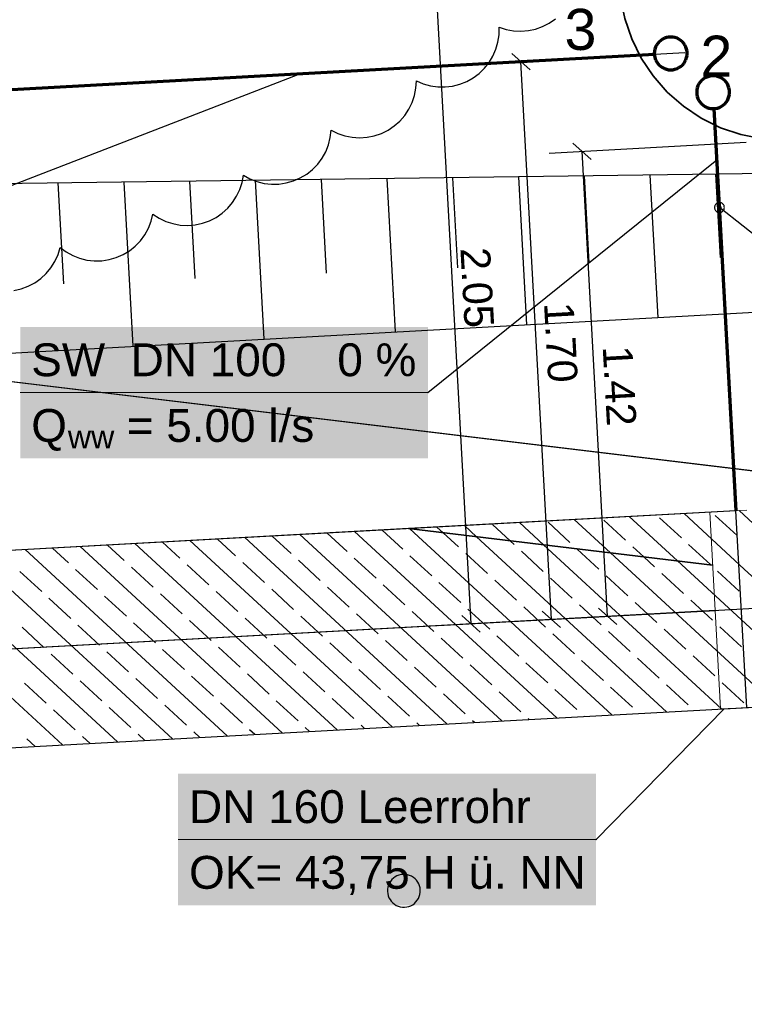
# Model space of a CAD drawing. Extents: x -779 to 790, y -208 to 633.
# Tile 136 of 232: x -237 to -193, y 380 to 440. Entities that reach past the tile are written whole.
import ezdxf
from ezdxf.lldxf.tags import DXFTag

# ---------------------------------------------------------------- set-up
doc = ezdxf.new("R2010")
doc.units = 0
doc.layers.get('0').update_dxf_attribs({"lineweight": 25})
for name, color, linetype, lineweight, true_color in [('02 Raster Gebäude-A07F5V4QWF', 7, 'Continuous', 25, 0x848484), ('20 Fundament-A07F5V4OWF', 7, 'Continuous', 25, 0x848484), ('20 Magerbeton Bohrungen', 7, 'Continuous', 25, 0x848484), ('30 Baugrubenplanung', 7, 'Continuous', 25, 0x848484), ('ELT Leerrohre', 1, 'Continuous', 35, 0xff0000), ('S_Abwasserschacht', 7, 'Continuous', 35, 0xffffff), ('S_Mass', 150, 'Continuous', 25, 0x007fff), ('S_Schmutzwasser_Grundleitung', 7, 'Continuous', 70, 0x7f5f00), ('X_Aenderungen', 6, 'Continuous', 25, 0xff00ff), ('X_Mass', 150, 'Continuous', 25, 0x007fff)]:
    doc.layers.add(name, color=color, linetype=linetype, lineweight=lineweight, true_color=true_color)
doc.layers.add('02 Raster Gebäude-A07F5V53WF', color=7, linetype='Continuous', lineweight=13)
doc.layers.add('X_Text', color=7, linetype='Continuous', lineweight=25)
doc.styles.get("Standard").update_dxf_attribs({"font": 'arial.ttf'})
tags = doc.linetypes.add('Raster-A07F5V4TWF', pattern=[0.2, 0.1, -0.05, 0, -0.05]).pattern_tags.tags
tags[10:11] = [DXFTag(74, 4), DXFTag(75, 0), DXFTag(340, '0'), DXFTag(46, 1.0), DXFTag(50, 0.0), DXFTag(44, 0.0), DXFTag(45, 0.0)]
tags[8:9] = [DXFTag(74, 4), DXFTag(75, 0), DXFTag(340, '0'), DXFTag(46, 1.0), DXFTag(50, 0.0), DXFTag(44, 0.0), DXFTag(45, 0.0)]
tags[6:7] = [DXFTag(74, 4), DXFTag(75, 0), DXFTag(340, '0'), DXFTag(46, 1.0), DXFTag(50, 0.0), DXFTag(44, 0.0), DXFTag(45, 0.0)]
tags[4:5] = [DXFTag(74, 4), DXFTag(75, 0), DXFTag(340, '0'), DXFTag(46, 1.0), DXFTag(50, 0.0), DXFTag(44, 0.0), DXFTag(45, 0.0)]
tags = doc.linetypes.add('Raster-A07F5V57WF', pattern=[0.2, 0.1, -0.05, 0, -0.05]).pattern_tags.tags
tags[10:11] = [DXFTag(74, 4), DXFTag(75, 0), DXFTag(340, '0'), DXFTag(46, 1.0), DXFTag(50, 0.0), DXFTag(44, 0.0), DXFTag(45, 0.0)]
tags[8:9] = [DXFTag(74, 4), DXFTag(75, 0), DXFTag(340, '0'), DXFTag(46, 1.0), DXFTag(50, 0.0), DXFTag(44, 0.0), DXFTag(45, 0.0)]
tags[6:7] = [DXFTag(74, 4), DXFTag(75, 0), DXFTag(340, '0'), DXFTag(46, 1.0), DXFTag(50, 0.0), DXFTag(44, 0.0), DXFTag(45, 0.0)]
tags[4:5] = [DXFTag(74, 4), DXFTag(75, 0), DXFTag(340, '0'), DXFTag(46, 1.0), DXFTag(50, 0.0), DXFTag(44, 0.0), DXFTag(45, 0.0)]
tags = doc.linetypes.add('STRICHPUNKT2', pattern=[12.7, 6.35, -3.175, 0, -3.175]).pattern_tags.tags
tags[10:11] = [DXFTag(74, 4), DXFTag(75, 0), DXFTag(340, '0'), DXFTag(46, 0.0), DXFTag(50, 0.0), DXFTag(44, 0.0), DXFTag(45, 0.0)]
tags[8:9] = [DXFTag(74, 4), DXFTag(75, 0), DXFTag(340, '0'), DXFTag(46, 0.0), DXFTag(50, 0.0), DXFTag(44, 0.0), DXFTag(45, 0.0)]
tags[6:7] = [DXFTag(74, 4), DXFTag(75, 0), DXFTag(340, '0'), DXFTag(46, 0.0), DXFTag(50, 0.0), DXFTag(44, 0.0), DXFTag(45, 0.0)]
tags[4:5] = [DXFTag(74, 4), DXFTag(75, 0), DXFTag(340, '0'), DXFTag(46, 0.0), DXFTag(50, 0.0), DXFTag(44, 0.0), DXFTag(45, 0.0)]

# ---------------------------------------------------------------- blocks, each defined once
blk = doc.blocks.new('Referenz-A07F5V4VWF', base_point=(-401.415, -176.34))
at = {"color": 0, "linetype": 'ByBlock', "lineweight": -2, "ltscale": 12.5}
for p, q in [((-189.595, 430.393), (-255.112, 429.516)), ((-193.045, 409.84), (-212.971, 408.749)), ((-212.971, 408.749), (-295.87, 404.213)), ((-194.465, 406.52), (-212.971, 408.749)), ((-212.971, 408.749), (-194.465, 406.52)), ((-313.666, 391.22), (-186.984, 398.152)), ((-313.666, 391.22), (-186.984, 398.152))]:
    blk.add_line(p, q, dxfattribs=at)
at = {"layer": '02 Raster Gebäude-A07F5V4QWF', "color": 0, "linetype": 'Raster-A07F5V4TWF', "lineweight": -2, "ltscale": 187.5}
for p, q in [((-300.403, 425.325), (213.848, 363.383)), ((-194.313, 403.761), (-295.962, 398.199))]:
    blk.add_line(p, q, dxfattribs=at)
at = {"layer": '20 Fundament-A07F5V4OWF', "color": 0, "lineweight": -2}
for p, q in [((-193.045, 409.84), (-295.87, 404.213)), ((-196.61, 406.779), (-199.544, 409.484)), ((-192.538, 406.288), (-196.202, 409.667)), ((-192.976, 408.325), (-194.3, 409.546)), ((-188.465, 405.798), (-192.859, 409.85)), ((-210.865, 408.496), (-211.243, 408.844)), ((-208.829, 408.251), (-209.571, 408.935)), ((-206.792, 408.005), (-207.867, 408.996)), ((-204.756, 407.76), (-206.229, 409.118)), ((-203.152, 407.913), (-204.475, 409.133)), ((-200.683, 407.269), (-202.887, 409.301)), ((-199.76, 408.051), (-201.083, 409.271)), ((-196.368, 408.188), (-197.692, 409.408)), ((-220.11, 407.226), (-221.27, 408.295)), ((-207.294, 397.04), (-219.599, 408.387)), ((-216.719, 407.363), (-217.928, 408.478)), ((-203.952, 397.223), (-216.256, 408.57)), ((-213.327, 407.501), (-214.585, 408.661)), ((-212.901, 408.741), (-212.914, 408.753)), ((-200.609, 397.406), (-212.901, 408.741)), ((-209.935, 407.638), (-210.865, 408.496)), ((-197.267, 397.589), (-208.829, 408.251)), ((-220.664, 396.309), (-232.969, 407.655)), ((-230.286, 406.814), (-231.297, 407.747)), ((-217.322, 396.492), (-229.626, 407.838)), ((-226.894, 406.951), (-227.955, 407.929)), ((-213.979, 396.675), (-226.284, 408.021)), ((-223.502, 407.089), (-224.612, 408.112)), ((-210.637, 396.858), (-222.941, 408.204)), ((-206.543, 407.776), (-206.792, 408.005)), ((-193.925, 397.772), (-204.756, 407.76)), ((-194.603, 406.561), (-195.927, 407.781)), ((-230.692, 395.76), (-242.996, 407.106)), ((-227.349, 395.943), (-239.653, 407.289)), ((-224.007, 396.126), (-236.311, 407.472)), ((-233.678, 406.676), (-234.64, 407.564)), ((-211.562, 405.874), (-212.886, 407.094)), ((-208.171, 406.011), (-209.494, 407.231)), ((-204.779, 406.148), (-206.102, 407.369)), ((-201.387, 406.286), (-202.71, 407.506)), ((-190.582, 397.955), (-200.683, 407.269)), ((-198.647, 407.024), (-199.319, 407.644)), ((-234.034, 395.577), (-246.338, 406.924)), ((-225.129, 405.324), (-226.453, 406.544)), ((-221.738, 405.461), (-223.061, 406.682)), ((-218.346, 405.599), (-219.669, 406.819)), ((-214.954, 405.736), (-216.278, 406.957)), ((-197.995, 406.423), (-198.647, 407.024)), ((-187.24, 398.138), (-196.61, 406.779)), ((-235.305, 404.912), (-236.628, 406.132)), ((-231.913, 405.049), (-233.236, 406.27)), ((-228.521, 405.187), (-229.845, 406.407)), ((-199.622, 404.659), (-200.946, 405.879)), ((-196.231, 404.796), (-197.554, 406.017)), ((-192.839, 404.934), (-194.162, 406.154)), ((-183.897, 398.321), (-192.538, 406.288)), ((-213.19, 404.109), (-214.513, 405.329)), ((-209.798, 404.246), (-211.121, 405.467)), ((-206.406, 404.384), (-207.729, 405.604)), ((-203.014, 404.521), (-204.338, 405.742)), ((-226.757, 403.559), (-228.08, 404.78)), ((-223.365, 403.697), (-224.688, 404.917)), ((-219.973, 403.834), (-221.296, 405.055)), ((-216.581, 403.972), (-217.905, 405.192)), ((-233.54, 403.285), (-234.864, 404.505)), ((-230.148, 403.422), (-231.472, 404.642)), ((-201.25, 402.894), (-202.573, 404.115)), ((-197.858, 403.032), (-199.181, 404.252)), ((-194.466, 403.169), (-195.79, 404.389)), ((-214.817, 402.344), (-216.14, 403.565)), ((-211.425, 402.482), (-212.748, 403.702)), ((-208.033, 402.619), (-209.357, 403.84)), ((-204.641, 402.757), (-205.965, 403.977)), ((-231.776, 401.657), (-233.099, 402.878)), ((-228.384, 401.795), (-229.707, 403.015)), ((-224.992, 401.932), (-226.315, 403.153)), ((-221.6, 402.07), (-222.924, 403.29)), ((-218.208, 402.207), (-219.532, 403.427)), ((-235.167, 401.52), (-236.491, 402.74)), ((-202.877, 401.13), (-204.2, 402.35)), ((-199.485, 401.267), (-200.808, 402.487)), ((-196.093, 401.404), (-197.417, 402.625)), ((-192.701, 401.542), (-194.025, 402.762)), ((-219.836, 400.442), (-221.159, 401.663)), ((-216.444, 400.58), (-217.767, 401.8)), ((-213.052, 400.717), (-214.376, 401.938)), ((-209.66, 400.855), (-210.984, 402.075)), ((-206.269, 400.992), (-207.592, 402.213)), ((-233.403, 399.893), (-234.726, 401.113)), ((-230.011, 400.03), (-231.334, 401.251)), ((-226.619, 400.168), (-227.943, 401.388)), ((-223.227, 400.305), (-224.551, 401.525)), ((-204.504, 399.365), (-205.827, 400.585)), ((-201.112, 399.502), (-202.436, 400.723)), ((-197.72, 399.64), (-199.044, 400.86)), ((-194.329, 399.777), (-195.652, 400.998)), ((-221.463, 398.678), (-222.786, 399.898)), ((-218.071, 398.815), (-219.394, 400.036)), ((-214.679, 398.953), (-216.003, 400.173)), ((-211.288, 399.09), (-212.611, 400.311)), ((-207.896, 399.228), (-209.219, 400.448)), ((-235.03, 398.128), (-236.353, 399.349)), ((-231.638, 398.266), (-232.962, 399.486)), ((-228.246, 398.403), (-229.57, 399.623)), ((-224.855, 398.54), (-226.178, 399.761)), ((-192.564, 398.15), (-193.888, 399.37)), ((-209.523, 397.463), (-210.846, 398.683)), ((-206.131, 397.6), (-207.455, 398.821)), ((-202.739, 397.738), (-204.063, 398.958)), ((-199.348, 397.875), (-200.671, 399.096)), ((-195.956, 398.013), (-197.279, 399.233)), ((-313.666, 391.22), (-186.984, 398.152)), ((-223.09, 396.913), (-224.413, 398.134)), ((-219.698, 397.051), (-221.022, 398.271)), ((-216.306, 397.188), (-217.63, 398.409)), ((-212.915, 397.326), (-214.238, 398.546)), ((-233.265, 396.501), (-234.589, 397.721)), ((-229.874, 396.638), (-231.197, 397.859)), ((-226.482, 396.776), (-227.805, 397.996)), ((-212.308, 396.766), (-212.474, 396.919)), ((-208.966, 396.949), (-209.082, 397.056)), ((-205.623, 397.132), (-205.69, 397.194)), ((-202.281, 397.315), (-202.298, 397.331)), ((-225.678, 396.035), (-226.041, 396.369)), ((-222.335, 396.217), (-222.649, 396.507)), ((-218.993, 396.4), (-219.257, 396.644)), ((-215.65, 396.583), (-215.865, 396.781)), ((-235.705, 395.486), (-236.216, 395.957)), ((-232.363, 395.669), (-232.824, 396.094)), ((-229.02, 395.852), (-229.432, 396.232))]:
    blk.add_line(p, q, dxfattribs=at)
at = {"layer": '20 Magerbeton Bohrungen', "color": 0, "lineweight": -2}
for p, q in [((-214.074, 387.274), (-214.142, 387.163)), ((-213.992, 387.376), (-214.074, 387.274)), ((-213.897, 387.466), (-213.992, 387.376)), ((-213.792, 387.543), (-213.897, 387.466)), ((-213.677, 387.606), (-213.792, 387.543)), ((-213.555, 387.653), (-213.677, 387.606)), ((-213.427, 387.683), (-213.555, 387.653)), ((-213.297, 387.697), (-213.427, 387.683)), ((-213.167, 387.694), (-213.297, 387.697)), ((-213.037, 387.674), (-213.167, 387.694)), ((-212.912, 387.637), (-213.037, 387.674)), ((-212.792, 387.584), (-212.912, 387.637)), ((-212.681, 387.515), (-212.792, 387.584)), ((-212.579, 387.433), (-212.681, 387.515)), ((-212.489, 387.338), (-212.579, 387.433)), ((-212.412, 387.233), (-212.489, 387.338)), ((-214.253, 386.788), (-214.256, 386.657)), ((-214.233, 386.918), (-214.253, 386.788)), ((-214.196, 387.043), (-214.233, 386.918)), ((-214.142, 387.163), (-214.196, 387.043)), ((-212.349, 387.118), (-212.412, 387.233)), ((-212.302, 386.996), (-212.349, 387.118)), ((-212.271, 386.869), (-212.302, 386.996)), ((-212.257, 386.738), (-212.271, 386.869)), ((-212.261, 386.608), (-212.257, 386.738)), ((-214.256, 386.657), (-214.242, 386.527)), ((-214.242, 386.527), (-214.212, 386.4)), ((-214.212, 386.4), (-214.165, 386.278)), ((-214.165, 386.278), (-214.102, 386.163)), ((-214.102, 386.163), (-214.025, 386.058)), ((-212.522, 386.02), (-212.439, 386.122)), ((-212.439, 386.122), (-212.371, 386.233)), ((-212.371, 386.233), (-212.318, 386.353)), ((-212.318, 386.353), (-212.281, 386.478)), ((-212.281, 386.478), (-212.261, 386.608)), ((-214.025, 386.058), (-213.935, 385.963)), ((-213.935, 385.963), (-213.833, 385.881)), ((-213.833, 385.881), (-213.721, 385.812)), ((-213.721, 385.812), (-213.602, 385.759)), ((-213.602, 385.759), (-213.476, 385.722)), ((-213.476, 385.722), (-213.347, 385.702)), ((-213.347, 385.702), (-213.216, 385.699)), ((-213.216, 385.699), (-213.086, 385.712)), ((-213.086, 385.712), (-212.959, 385.743)), ((-212.959, 385.743), (-212.837, 385.79)), ((-212.837, 385.79), (-212.722, 385.853)), ((-212.722, 385.853), (-212.616, 385.93)), ((-212.616, 385.93), (-212.522, 386.02))]:
    blk.add_line(p, q, dxfattribs=at)
at = {"layer": '30 Baugrubenplanung', "color": 0, "lineweight": -2}
for p, q in [((-189.595, 430.393), (-255.112, 429.516)), ((-189.595, 430.393), (-248.851, 429.599)), ((-230.309, 429.848), (-229.762, 419.85)), ((-226.306, 429.902), (-225.981, 423.97)), ((-222.303, 429.955), (-221.774, 420.287)), ((-218.3, 430.009), (-217.987, 424.293)), ((-214.296, 430.063), (-213.785, 420.724)), ((-210.293, 430.116), (-209.992, 424.617)), ((-206.29, 430.17), (-205.797, 421.161)), ((-202.287, 430.223), (-201.998, 424.941)), ((-198.284, 430.277), (-197.809, 421.599)), ((-194.281, 430.331), (-194.003, 425.265)), ((-234.312, 429.794), (-233.976, 423.646)), ((-338.945, 413.876), (-143.568, 424.566)), ((-338.945, 413.876), (-143.568, 424.566))]:
    blk.add_line(p, q, dxfattribs=at)
blk = doc.blocks.new('Referenz-A07F5V59WF', base_point=(-759.499, -206.186))
at = {"layer": '02 Raster Gebäude-A07F5V53WF', "color": 0, "linetype": 'Raster-A07F5V57WF', "ltscale": 117.000008}
for p, q in [((-300.374, 425.324), (213.781, 363.401)), ((55.194, 417.42), (-295.933, 398.203))]:
    blk.add_line(p, q, dxfattribs=at)
blk = doc.blocks.new('Maß-A07F5VBHWF', base_point=(-204.41, 402.904))
at = {"color": 0, "linetype": 'ByBlock', "lineweight": -2, "ltscale": 0.25}
for p, q in [((-204.41, 431.612), (-192.428, 432.271)), ((-202.972, 432.222), (-201.855, 431.221)), ((-200.857, 403.405), (-202.413, 431.722)), ((-202.854, 403.295), (-190.872, 403.954)), ((-201.416, 403.905), (-200.298, 402.904))]:
    blk.add_line(p, q, dxfattribs=at)
at = {"color": 0, "linetype": 'ByBlock', "lineweight": -2, "ltscale": 0.25, "insert": (-199.362, 419.935), "char_height": 1.8, "attachment_point": 1, "rotation": 273.14574}
blk.add_mtext('{\\fArial;1.42}', dxfattribs=at)
blk = doc.blocks.new('Maß-A07F5VBJWF', base_point=(-208.133, 402.719))
at = {"color": 0, "linetype": 'ByBlock', "lineweight": -2, "ltscale": 0.25}
for p, q in [((-208.133, 437.073), (-196.151, 437.729)), ((-206.695, 437.683), (-205.578, 436.682)), ((-204.277, 403.219), (-206.136, 437.182)), ((-206.274, 403.11), (-194.292, 403.766)), ((-204.836, 403.72), (-203.719, 402.719))]:
    blk.add_line(p, q, dxfattribs=at)
at = {"color": 0, "linetype": 'ByBlock', "lineweight": -2, "ltscale": 0.25, "insert": (-202.933, 422.579), "char_height": 1.8, "attachment_point": 1, "rotation": 273.1327}
blk.add_mtext('{\\fArial;1.70}', dxfattribs=at)
blk = doc.blocks.new('Maß-A07F5VBNWF', base_point=(-213.408, 402.451))
at = {"color": 0, "linetype": 'ByBlock', "lineweight": -2, "ltscale": 0.25}
for p, q in [((-213.408, 443.795), (-201.426, 444.45)), ((-211.97, 444.404), (-210.853, 443.403)), ((-209.17, 402.952), (-211.411, 443.904)), ((-211.167, 402.842), (-199.185, 403.498)), ((-209.728, 403.452), (-208.611, 402.451))]:
    blk.add_line(p, q, dxfattribs=at)
at = {"color": 0, "linetype": 'ByBlock', "lineweight": -2, "ltscale": 0.25, "insert": (-208.023, 425.917), "char_height": 1.8, "attachment_point": 1, "rotation": 273.1327}
blk.add_mtext('{\\fArial;2.05}', dxfattribs=at)
blk = doc.blocks.new('Kreis-A07F5VCFWF', base_point=(-200.152, 432.395))
at = {"color": 0, "linetype": 'ByBlock', "lineweight": -2, "ltscale": 0.35}
for p, q in [((-192.74, 452.054), (-193.979, 451.634)), ((-191.457, 452.309), (-192.74, 452.054)), ((-190.152, 452.395), (-191.457, 452.309)), ((-188.847, 452.309), (-190.152, 452.395)), ((-187.564, 452.054), (-188.847, 452.309)), ((-186.325, 451.634), (-187.564, 452.054)), ((-193.979, 451.634), (-195.152, 451.055)), ((-185.152, 451.055), (-186.325, 451.634)), ((-195.152, 451.055), (-196.24, 450.328)), ((-184.064, 450.328), (-185.152, 451.055)), ((-196.24, 450.328), (-197.223, 449.466)), ((-183.081, 449.466), (-184.064, 450.328)), ((-197.223, 449.466), (-198.086, 448.482)), ((-182.218, 448.482), (-183.081, 449.466)), ((-198.086, 448.482), (-198.812, 447.395)), ((-181.492, 447.395), (-182.218, 448.482)), ((-198.812, 447.395), (-199.391, 446.222)), ((-180.913, 446.222), (-181.492, 447.395)), ((-199.391, 446.222), (-199.811, 444.983)), ((-180.493, 444.983), (-180.913, 446.222)), ((-199.811, 444.983), (-200.066, 443.7)), ((-180.238, 443.7), (-180.493, 444.983)), ((-200.066, 443.7), (-200.152, 442.395)), ((-180.152, 442.395), (-180.238, 443.7)), ((-200.152, 442.395), (-200.066, 441.09)), ((-180.238, 441.09), (-180.152, 442.395)), ((-200.066, 441.09), (-199.811, 439.807)), ((-180.493, 439.807), (-180.238, 441.09)), ((-199.811, 439.807), (-199.391, 438.568)), ((-180.913, 438.568), (-180.493, 439.807)), ((-199.391, 438.568), (-198.812, 437.395)), ((-181.492, 437.395), (-180.913, 438.568)), ((-198.812, 437.395), (-198.086, 436.307)), ((-182.218, 436.307), (-181.492, 437.395)), ((-198.086, 436.307), (-197.223, 435.324)), ((-183.081, 435.324), (-182.218, 436.307)), ((-197.223, 435.324), (-196.24, 434.461)), ((-184.064, 434.461), (-183.081, 435.324)), ((-196.24, 434.461), (-195.152, 433.735)), ((-185.152, 433.735), (-184.064, 434.461)), ((-195.152, 433.735), (-193.979, 433.156)), ((-186.325, 433.156), (-185.152, 433.735)), ((-193.979, 433.156), (-192.74, 432.736)), ((-187.564, 432.736), (-186.325, 433.156)), ((-192.74, 432.736), (-191.457, 432.48)), ((-191.457, 432.48), (-190.152, 432.395)), ((-190.152, 432.395), (-188.847, 432.48)), ((-188.847, 432.48), (-187.564, 432.736))]:
    blk.add_line(p, q, dxfattribs=at)
blk = doc.blocks.new('Revisionswolke-A07F5VCJWF', base_point=(-672.158, -64.455))
at = {"color": 0, "linetype": 'ByBlock', "lineweight": -2, "ltscale": 0.25}
for p, q in [((-204.81, 439.314), (-204.406, 439.52)), ((-204.406, 439.52), (-204.033, 439.777)), ((-207.532, 438.373), (-207.467, 438.821)), ((-207.467, 438.821), (-207.46, 439.275)), ((-207.46, 439.275), (-207.029, 439.135)), ((-207.029, 439.135), (-206.583, 439.053)), ((-206.583, 439.053), (-206.131, 439.031)), ((-206.131, 439.031), (-205.679, 439.067)), ((-205.679, 439.067), (-205.236, 439.162)), ((-205.236, 439.162), (-204.81, 439.314)), ((-207.655, 437.937), (-207.532, 438.373)), ((-207.835, 437.521), (-207.655, 437.937)), ((-208.348, 436.776), (-208.067, 437.132)), ((-208.067, 437.132), (-207.835, 437.521)), ((-209.036, 436.19), (-208.673, 436.461)), ((-208.673, 436.461), (-208.348, 436.776)), ((-212.524, 435.56), (-212.495, 436.012)), ((-212.495, 436.012), (-212.079, 435.833)), ((-212.079, 435.833), (-211.643, 435.709)), ((-209.852, 435.801), (-209.431, 435.969)), ((-209.431, 435.969), (-209.036, 436.19)), ((-212.612, 435.116), (-212.524, 435.56)), ((-211.643, 435.709), (-211.195, 435.644)), ((-211.195, 435.644), (-210.742, 435.638)), ((-210.742, 435.638), (-210.292, 435.69)), ((-210.292, 435.69), (-209.852, 435.801)), ((-212.958, 434.281), (-212.758, 434.687)), ((-212.758, 434.687), (-212.612, 435.116)), ((-213.209, 433.904), (-212.958, 434.281)), ((-213.847, 433.264), (-213.507, 433.563)), ((-213.507, 433.563), (-213.209, 433.904)), ((-217.737, 432.559), (-217.686, 433.009)), ((-217.686, 433.009), (-217.279, 432.809)), ((-214.63, 432.812), (-214.224, 433.012)), ((-214.224, 433.012), (-213.847, 433.264)), ((-217.848, 432.119), (-217.737, 432.559)), ((-217.279, 432.809), (-216.85, 432.664)), ((-216.85, 432.664), (-216.406, 432.576)), ((-216.406, 432.576), (-215.954, 432.547)), ((-215.954, 432.547), (-215.502, 432.577)), ((-215.502, 432.577), (-215.058, 432.666)), ((-215.058, 432.666), (-214.63, 432.812)), ((-218.234, 431.302), (-218.014, 431.698)), ((-218.014, 431.698), (-217.848, 432.119)), ((-218.504, 430.938), (-218.234, 431.302)), ((-219.174, 430.33), (-218.819, 430.612)), ((-218.819, 430.612), (-218.504, 430.938)), ((-223.105, 429.822), (-223.022, 430.267)), ((-223.022, 430.267), (-222.626, 430.047)), ((-222.626, 430.047), (-222.205, 429.881)), ((-222.205, 429.881), (-221.766, 429.771)), ((-220.414, 429.793), (-219.978, 429.917)), ((-219.978, 429.917), (-219.563, 430.097)), ((-219.563, 430.097), (-219.174, 430.33)), ((-223.44, 428.982), (-223.245, 429.391)), ((-223.245, 429.391), (-223.105, 429.822)), ((-221.766, 429.771), (-221.315, 429.719)), ((-221.315, 429.719), (-220.862, 429.726)), ((-220.862, 429.726), (-220.414, 429.793)), ((-223.687, 428.601), (-223.44, 428.982)), ((-224.319, 427.954), (-223.982, 428.257)), ((-223.982, 428.257), (-223.687, 428.601)), ((-228.811, 427.038), (-228.646, 427.46)), ((-228.646, 427.46), (-228.537, 427.899)), ((-228.537, 427.899), (-228.157, 427.652)), ((-228.157, 427.652), (-227.748, 427.457)), ((-227.748, 427.457), (-227.317, 427.317)), ((-225.523, 427.34), (-225.096, 427.491)), ((-225.096, 427.491), (-224.692, 427.697)), ((-224.692, 427.697), (-224.319, 427.954)), ((-229.03, 426.642), (-228.811, 427.038)), ((-227.317, 427.317), (-226.871, 427.234)), ((-226.871, 427.234), (-226.418, 427.21)), ((-226.418, 427.21), (-225.967, 427.246)), ((-225.967, 427.246), (-225.523, 427.34)), ((-229.613, 425.951), (-229.299, 426.277)), ((-229.299, 426.277), (-229.03, 426.642)), ((-234.311, 425.43), (-234.177, 425.863)), ((-234.177, 425.863), (-233.813, 425.594)), ((-230.354, 425.434), (-229.967, 425.668)), ((-229.967, 425.668), (-229.613, 425.951)), ((-234.499, 425.018), (-234.311, 425.43)), ((-233.813, 425.594), (-233.416, 425.375)), ((-233.416, 425.375), (-232.995, 425.21)), ((-232.995, 425.21), (-232.555, 425.101)), ((-232.555, 425.101), (-232.105, 425.051)), ((-232.105, 425.051), (-231.652, 425.06)), ((-231.652, 425.06), (-231.204, 425.127)), ((-231.204, 425.127), (-230.769, 425.253)), ((-230.769, 425.253), (-230.354, 425.434)), ((-235.028, 424.286), (-234.74, 424.635)), ((-234.74, 424.635), (-234.499, 425.018)), ((-235.729, 423.716), (-235.36, 423.978)), ((-235.36, 423.978), (-235.028, 424.286)), ((-236.995, 423.245), (-236.553, 423.346)), ((-236.553, 423.346), (-236.129, 423.504)), ((-236.129, 423.504), (-235.729, 423.716))]:
    blk.add_line(p, q, dxfattribs=at)

msp = doc.modelspace()

# ---------------------------------------------------------------- linework, layer by layer
at = {"layer": 'ELT Leerrohre', "color": 1, "lineweight": 13, "true_color": 0xff0000}
for p, q in [((-194.642, 409.752), (-193.707, 409.803)), ((-194.642, 409.752), (-193.984, 397.77)), ((-193.707, 409.803), (-192.383, 409.876)), ((-193.984, 397.77), (-193.048, 397.821)), ((-193.048, 397.821), (-191.725, 397.894))]:
    msp.add_line(p, q, dxfattribs=at)
at = {"layer": 'ELT Leerrohre', "color": 1, "linetype": 'STRICHPUNKT2', "lineweight": 25, "ltscale": 0.25, "true_color": 0xff0000}
msp.add_line((-192.386, 397.858), (-193.045, 409.84), dxfattribs=at)
at = {"layer": 'S_Mass'}
for p, q in [((-238.146, 429.267), (-219.688, 436.407)), ((-211.799, 417.029), (-194.209, 431.21)), ((-194.347, 428.34), (-194.349, 428.3)), ((-194.349, 428.3), (-194.347, 428.261)), ((-194.339, 428.378), (-194.347, 428.34)), ((-194.347, 428.261), (-194.339, 428.223)), ((-194.326, 428.415), (-194.339, 428.378)), ((-194.339, 428.223), (-194.326, 428.186)), ((-194.309, 428.45), (-194.326, 428.415)), ((-194.326, 428.186), (-194.309, 428.15)), ((-194.287, 428.483), (-194.309, 428.45)), ((-194.309, 428.15), (-194.287, 428.118)), ((-194.261, 428.513), (-194.287, 428.483)), ((-194.287, 428.118), (-194.261, 428.088)), ((-194.232, 428.538), (-194.261, 428.513)), ((-194.261, 428.088), (-194.232, 428.062)), ((-194.199, 428.56), (-194.232, 428.538)), ((-194.232, 428.062), (-194.199, 428.041)), ((-194.164, 428.578), (-194.199, 428.56)), ((-194.199, 428.041), (-194.164, 428.023)), ((-194.127, 428.59), (-194.164, 428.578)), ((-194.148, 428.314), (-194.149, 428.3)), ((-194.149, 428.3), (-194.148, 428.287)), ((-194.146, 428.326), (-194.148, 428.314)), ((-194.148, 428.287), (-194.146, 428.275)), ((-194.142, 428.339), (-194.146, 428.326)), ((-194.146, 428.275), (-194.142, 428.262)), ((-194.136, 428.35), (-194.142, 428.339)), ((-194.142, 428.262), (-194.136, 428.25)), ((-194.129, 428.361), (-194.136, 428.35)), ((-194.136, 428.25), (-194.129, 428.24)), ((-194.12, 428.371), (-194.129, 428.361)), ((-194.129, 428.24), (-194.12, 428.23)), ((-194.088, 428.598), (-194.127, 428.59)), ((-194.11, 428.38), (-194.12, 428.371)), ((-194.12, 428.23), (-194.11, 428.221)), ((-194.099, 428.387), (-194.11, 428.38)), ((-194.11, 428.221), (-194.099, 428.214)), ((-194.088, 428.393), (-194.099, 428.387)), ((-194.099, 428.214), (-194.088, 428.208)), ((-194.049, 428.6), (-194.088, 428.598)), ((-194.075, 428.397), (-194.088, 428.393)), ((-194.088, 428.208), (-194.075, 428.204)), ((-194.062, 428.4), (-194.075, 428.397)), ((-194.075, 428.204), (-194.062, 428.201)), ((-194.049, 428.4), (-194.062, 428.4)), ((-194.062, 428.201), (-194.049, 428.2)), ((-194.01, 428.598), (-194.049, 428.6)), ((-194.036, 428.4), (-194.049, 428.4)), ((-183.146, 419.686), (-194.049, 428.3)), ((-194.049, 428.2), (-194.036, 428.201)), ((-194.023, 428.397), (-194.036, 428.4)), ((-194.036, 428.201), (-194.023, 428.204)), ((-194.011, 428.393), (-194.023, 428.397)), ((-194.023, 428.204), (-194.011, 428.208)), ((-193.999, 428.387), (-194.011, 428.393)), ((-194.011, 428.208), (-193.999, 428.214)), ((-193.972, 428.59), (-194.01, 428.598)), ((-193.988, 428.38), (-193.999, 428.387)), ((-193.999, 428.214), (-193.988, 428.221)), ((-193.979, 428.371), (-193.988, 428.38)), ((-193.988, 428.221), (-193.979, 428.23)), ((-193.97, 428.361), (-193.979, 428.371)), ((-193.979, 428.23), (-193.97, 428.24)), ((-193.934, 428.578), (-193.972, 428.59)), ((-193.963, 428.35), (-193.97, 428.361)), ((-193.97, 428.24), (-193.963, 428.25)), ((-193.957, 428.339), (-193.963, 428.35)), ((-193.963, 428.25), (-193.957, 428.262)), ((-193.953, 428.326), (-193.957, 428.339)), ((-193.957, 428.262), (-193.953, 428.275)), ((-193.95, 428.314), (-193.953, 428.326)), ((-193.953, 428.275), (-193.95, 428.287)), ((-193.949, 428.3), (-193.95, 428.314)), ((-193.95, 428.287), (-193.949, 428.3)), ((-193.899, 428.56), (-193.934, 428.578)), ((-193.934, 428.023), (-193.899, 428.041)), ((-193.867, 428.538), (-193.899, 428.56)), ((-193.899, 428.041), (-193.867, 428.062)), ((-193.837, 428.513), (-193.867, 428.538)), ((-193.867, 428.062), (-193.837, 428.088)), ((-193.811, 428.483), (-193.837, 428.513)), ((-193.837, 428.088), (-193.811, 428.118)), ((-193.789, 428.45), (-193.811, 428.483)), ((-193.811, 428.118), (-193.789, 428.15)), ((-193.772, 428.415), (-193.789, 428.45)), ((-193.789, 428.15), (-193.772, 428.186)), ((-193.76, 428.378), (-193.772, 428.415)), ((-193.772, 428.186), (-193.76, 428.223)), ((-193.752, 428.34), (-193.76, 428.378)), ((-193.76, 428.223), (-193.752, 428.261)), ((-193.749, 428.3), (-193.752, 428.34)), ((-193.752, 428.261), (-193.749, 428.3)), ((-194.164, 428.023), (-194.127, 428.011)), ((-194.127, 428.011), (-194.088, 428.003)), ((-194.088, 428.003), (-194.049, 428)), ((-194.049, 428), (-194.01, 428.003)), ((-194.01, 428.003), (-193.972, 428.011)), ((-193.972, 428.011), (-193.934, 428.023)), ((-211.808, 417.033), (-211.809, 417.032)), ((-211.809, 417.032), (-211.809, 417.031)), ((-211.809, 417.031), (-211.809, 417.029)), ((-211.809, 417.029), (-211.809, 417.028)), ((-211.809, 417.028), (-211.809, 417.027)), ((-211.809, 417.027), (-211.808, 417.025)), ((-211.807, 417.035), (-211.808, 417.034)), ((-211.808, 417.034), (-211.808, 417.033)), ((-211.808, 417.025), (-211.808, 417.024)), ((-211.808, 417.024), (-211.807, 417.023)), ((-211.806, 417.036), (-211.807, 417.035)), ((-211.807, 417.023), (-211.806, 417.022)), ((-211.805, 417.037), (-211.806, 417.036)), ((-211.806, 417.022), (-211.805, 417.021)), ((-211.804, 417.038), (-211.805, 417.037)), ((-211.805, 417.021), (-211.804, 417.021)), ((-211.803, 417.038), (-211.804, 417.038)), ((-211.804, 417.021), (-211.803, 417.02)), ((-211.802, 417.039), (-211.803, 417.038)), ((-211.803, 417.02), (-211.802, 417.02)), ((-211.801, 417.039), (-211.802, 417.039)), ((-211.802, 417.02), (-211.801, 417.019)), ((-211.799, 417.039), (-211.801, 417.039)), ((-211.801, 417.019), (-211.799, 417.019)), ((-211.798, 417.039), (-211.799, 417.039)), ((-211.799, 417.019), (-211.798, 417.019)), ((-211.797, 417.039), (-211.798, 417.039)), ((-211.798, 417.019), (-211.797, 417.02)), ((-211.795, 417.038), (-211.797, 417.039)), ((-211.797, 417.02), (-211.795, 417.02)), ((-211.794, 417.038), (-211.795, 417.038)), ((-211.795, 417.02), (-211.794, 417.021)), ((-211.793, 417.037), (-211.794, 417.038)), ((-211.794, 417.021), (-211.793, 417.021)), ((-211.792, 417.036), (-211.793, 417.037)), ((-211.793, 417.021), (-211.792, 417.022)), ((-211.791, 417.035), (-211.792, 417.036)), ((-211.792, 417.022), (-211.791, 417.023)), ((-211.791, 417.034), (-211.791, 417.035)), ((-211.79, 417.033), (-211.791, 417.034)), ((-211.791, 417.024), (-211.79, 417.025)), ((-211.791, 417.023), (-211.791, 417.024)), ((-211.79, 417.032), (-211.79, 417.033)), ((-211.789, 417.031), (-211.79, 417.032)), ((-211.79, 417.027), (-211.789, 417.028)), ((-211.79, 417.025), (-211.79, 417.027)), ((-211.789, 417.029), (-211.789, 417.031)), ((-211.789, 417.028), (-211.789, 417.029))]:
    msp.add_line(p, q, dxfattribs=at)
at = {"layer": 'S_Mass', "lineweight": 18}
msp.add_line((-236.606, 417.029), (-211.799, 417.029), dxfattribs=at)
at = {"layer": 'S_Mass', "color": 7, "true_color": 0xffffff}
for points in [[(-236.606, 413.029), (-211.799, 413.029), (-236.606, 421.029)], [(-211.799, 413.029), (-236.606, 421.029), (-211.799, 421.029)]]:
    msp.add_solid(points, dxfattribs=at)
at = {"layer": 'S_Schmutzwasser_Grundleitung', "color": 54, "true_color": 0xb2b200}
for p, q in [((-197.807, 438.29), (-197.879, 438.181)), ((-197.72, 438.389), (-197.807, 438.29)), ((-197.622, 438.475), (-197.72, 438.389)), ((-197.513, 438.547), (-197.622, 438.475)), ((-197.396, 438.605), (-197.513, 438.547)), ((-197.272, 438.647), (-197.396, 438.605)), ((-197.144, 438.673), (-197.272, 438.647)), ((-197.013, 438.681), (-197.144, 438.673)), ((-196.883, 438.673), (-197.013, 438.681)), ((-196.755, 438.647), (-196.883, 438.673)), ((-196.631, 438.605), (-196.755, 438.647)), ((-196.513, 438.547), (-196.631, 438.605)), ((-196.405, 438.475), (-196.513, 438.547)), ((-196.306, 438.389), (-196.405, 438.475)), ((-196.22, 438.29), (-196.306, 438.389)), ((-196.147, 438.181), (-196.22, 438.29)), ((-339.474, 429.884), (-198.012, 437.627)), ((-198.005, 437.812), (-198.013, 437.681)), ((-198.013, 437.681), (-198.005, 437.551)), ((-197.979, 437.94), (-198.005, 437.812)), ((-197.937, 438.064), (-197.979, 437.94)), ((-197.879, 438.181), (-197.937, 438.064)), ((-196.089, 438.064), (-196.147, 438.181)), ((-196.047, 437.94), (-196.089, 438.064)), ((-196.022, 437.812), (-196.047, 437.94)), ((-196.013, 437.681), (-196.022, 437.812)), ((-196.022, 437.551), (-196.013, 437.681)), ((-198.005, 437.551), (-197.979, 437.423)), ((-197.979, 437.423), (-197.937, 437.299)), ((-197.937, 437.299), (-197.879, 437.181)), ((-197.879, 437.181), (-197.807, 437.073)), ((-197.807, 437.073), (-197.72, 436.974)), ((-196.306, 436.974), (-196.22, 437.073)), ((-196.22, 437.073), (-196.147, 437.181)), ((-196.147, 437.181), (-196.089, 437.299)), ((-196.089, 437.299), (-196.047, 437.423)), ((-196.047, 437.423), (-196.022, 437.551)), ((-197.72, 436.974), (-197.622, 436.888)), ((-197.622, 436.888), (-197.513, 436.815)), ((-197.513, 436.815), (-197.396, 436.758)), ((-197.396, 436.758), (-197.272, 436.715)), ((-197.272, 436.715), (-197.144, 436.69)), ((-197.144, 436.69), (-197.013, 436.681)), ((-197.013, 436.681), (-196.883, 436.69)), ((-196.883, 436.69), (-196.755, 436.715)), ((-196.755, 436.715), (-196.631, 436.758)), ((-196.631, 436.758), (-196.513, 436.815)), ((-196.513, 436.815), (-196.405, 436.888)), ((-196.405, 436.888), (-196.306, 436.974))]:
    msp.add_line(p, q, dxfattribs=at)
at = {"layer": 'S_Schmutzwasser_Grundleitung'}
for p, q in [((-195.301, 435.82), (-195.359, 435.703)), ((-195.228, 435.929), (-195.301, 435.82)), ((-195.142, 436.027), (-195.228, 435.929)), ((-195.044, 436.114), (-195.142, 436.027)), ((-194.935, 436.186), (-195.044, 436.114)), ((-194.818, 436.244), (-194.935, 436.186)), ((-194.694, 436.286), (-194.818, 436.244)), ((-194.566, 436.312), (-194.694, 436.286)), ((-194.435, 436.32), (-194.566, 436.312)), ((-194.305, 436.312), (-194.435, 436.32)), ((-194.176, 436.286), (-194.305, 436.312)), ((-194.052, 436.244), (-194.176, 436.286)), ((-193.935, 436.186), (-194.052, 436.244)), ((-193.826, 436.114), (-193.935, 436.186)), ((-193.728, 436.027), (-193.826, 436.114)), ((-193.642, 435.929), (-193.728, 436.027)), ((-193.569, 435.82), (-193.642, 435.929)), ((-193.511, 435.703), (-193.569, 435.82)), ((-195.427, 435.451), (-195.435, 435.32)), ((-195.435, 435.32), (-195.427, 435.19)), ((-195.401, 435.579), (-195.427, 435.451)), ((-195.359, 435.703), (-195.401, 435.579)), ((-193.469, 435.579), (-193.511, 435.703)), ((-193.444, 435.451), (-193.469, 435.579)), ((-193.435, 435.32), (-193.444, 435.451)), ((-193.444, 435.19), (-193.435, 435.32)), ((-195.427, 435.19), (-195.401, 435.061)), ((-195.401, 435.061), (-195.359, 434.938)), ((-195.359, 434.938), (-195.301, 434.82)), ((-195.301, 434.82), (-195.228, 434.712)), ((-195.228, 434.712), (-195.142, 434.613)), ((-193.728, 434.613), (-193.642, 434.712)), ((-193.642, 434.712), (-193.569, 434.82)), ((-193.569, 434.82), (-193.511, 434.938)), ((-193.511, 434.938), (-193.469, 435.061)), ((-193.469, 435.061), (-193.444, 435.19)), ((-195.142, 434.613), (-195.044, 434.527)), ((-195.044, 434.527), (-194.935, 434.454)), ((-194.935, 434.454), (-194.818, 434.396)), ((-194.818, 434.396), (-194.694, 434.354)), ((-194.694, 434.354), (-194.566, 434.329)), ((-194.566, 434.329), (-194.435, 434.32)), ((-194.435, 434.32), (-194.305, 434.329)), ((-193.035, 409.84), (-194.38, 434.322)), ((-194.305, 434.329), (-194.176, 434.354)), ((-194.176, 434.354), (-194.052, 434.396)), ((-194.052, 434.396), (-193.935, 434.454)), ((-193.935, 434.454), (-193.826, 434.527)), ((-193.826, 434.527), (-193.728, 434.613))]:
    msp.add_line(p, q, dxfattribs=at)
at = {"layer": 'X_Mass'}
for p, q in [((-201.554, 389.821), (-193.77, 397.782)), ((-201.563, 389.825), (-201.564, 389.824)), ((-201.564, 389.824), (-201.564, 389.822)), ((-201.564, 389.822), (-201.564, 389.821)), ((-201.564, 389.821), (-201.564, 389.82)), ((-201.564, 389.82), (-201.564, 389.819)), ((-201.564, 389.819), (-201.563, 389.817)), ((-201.562, 389.827), (-201.563, 389.826)), ((-201.563, 389.826), (-201.563, 389.825)), ((-201.563, 389.817), (-201.563, 389.816)), ((-201.563, 389.816), (-201.562, 389.815)), ((-201.561, 389.828), (-201.562, 389.827)), ((-201.562, 389.815), (-201.561, 389.814)), ((-201.56, 389.829), (-201.561, 389.828)), ((-201.561, 389.814), (-201.56, 389.813)), ((-201.559, 389.83), (-201.56, 389.829)), ((-201.56, 389.813), (-201.559, 389.812)), ((-201.558, 389.83), (-201.559, 389.83)), ((-201.559, 389.812), (-201.558, 389.812)), ((-201.557, 389.831), (-201.558, 389.83)), ((-201.558, 389.812), (-201.557, 389.811)), ((-201.555, 389.831), (-201.557, 389.831)), ((-201.557, 389.811), (-201.555, 389.811)), ((-201.554, 389.831), (-201.555, 389.831)), ((-201.555, 389.811), (-201.554, 389.811)), ((-201.553, 389.831), (-201.554, 389.831)), ((-201.554, 389.811), (-201.553, 389.811)), ((-201.552, 389.831), (-201.553, 389.831)), ((-201.553, 389.811), (-201.552, 389.811)), ((-201.55, 389.83), (-201.552, 389.831)), ((-201.552, 389.811), (-201.55, 389.812)), ((-201.549, 389.83), (-201.55, 389.83)), ((-201.55, 389.812), (-201.549, 389.812)), ((-201.548, 389.829), (-201.549, 389.83)), ((-201.549, 389.812), (-201.548, 389.813)), ((-201.547, 389.828), (-201.548, 389.829)), ((-201.548, 389.813), (-201.547, 389.814)), ((-201.546, 389.827), (-201.547, 389.828)), ((-201.547, 389.814), (-201.546, 389.815)), ((-201.545, 389.826), (-201.546, 389.827)), ((-201.546, 389.815), (-201.545, 389.816)), ((-201.545, 389.825), (-201.545, 389.826)), ((-201.544, 389.824), (-201.545, 389.825)), ((-201.545, 389.817), (-201.544, 389.819)), ((-201.545, 389.816), (-201.545, 389.817)), ((-201.544, 389.822), (-201.544, 389.824)), ((-201.544, 389.821), (-201.544, 389.822)), ((-201.544, 389.82), (-201.544, 389.821)), ((-201.544, 389.819), (-201.544, 389.82))]:
    msp.add_line(p, q, dxfattribs=at)
at = {"layer": 'X_Mass', "lineweight": 18}
msp.add_line((-227, 389.821), (-201.554, 389.821), dxfattribs=at)
at = {"layer": 'X_Mass', "color": 7, "true_color": 0xffffff}
for points in [[(-227, 385.821), (-201.554, 385.821), (-227, 393.821)], [(-201.554, 385.821), (-227, 393.821), (-201.554, 393.821)]]:
    msp.add_solid(points, dxfattribs=at)

# ---------------------------------------------------------------- block references
at = {"color": 8, "lineweight": 25, "ltscale": 1250, "true_color": 0x808080}
msp.add_blockref('Referenz-A07F5V59WF', (-759.499, -206.186), dxfattribs=at)
at = {"color": 8, "lineweight": 25, "ltscale": 12.5, "true_color": 0x808080}
msp.add_blockref('Referenz-A07F5V4VWF', (-401.415, -176.34), dxfattribs=at)
at = {"layer": 'S_Abwasserschacht', "ltscale": 0.35}
msp.add_blockref('Kreis-A07F5VCFWF', (-200.152, 432.395), dxfattribs=at)
at = {"layer": 'S_Mass', "ltscale": 0.25}
for name, p in [('Maß-A07F5VBNWF', (-213.408, 402.451)), ('Maß-A07F5VBJWF', (-208.133, 402.719)), ('Maß-A07F5VBHWF', (-204.41, 402.904))]:
    msp.add_blockref(name, p, dxfattribs=at)
at = {"layer": 'X_Aenderungen', "ltscale": 0.25}
msp.add_blockref('Revisionswolke-A07F5VCJWF', (-672.158, -64.455), dxfattribs=at)

# ---------------------------------------------------------------- texts
at = {"layer": 'S_Mass', "attachment_point": 1}
for s, insert, char_height in [('{\\fArial;SW  DN 100    0 %}', (-235.939, 420.029), 2), ('{\\fArial;Q}', (-235.939, 416.029), 2), ('{\\fArial; = 5.00 l/s}', (-230.903, 416.029), 2), ('{\\fArial;ww}', (-233.711, 415.029), 1.4)]:
    msp.add_mtext(s, dxfattribs=dict(at, insert=insert, char_height=char_height))
at = {"layer": 'X_Mass', "char_height": 2, "attachment_point": 1}
for s, insert in [('{\\fArial;DN 160 Leerrohr}', (-226.334, 392.821)), ('{\\fArial;OK= 43,75 H ü. NN}', (-226.334, 388.821))]:
    msp.add_mtext(s, dxfattribs=dict(at, insert=insert))
at = {"layer": 'X_Text', "ltscale": 0.25, "char_height": 2.5, "attachment_point": 1}
for s, insert in [('{\\fArial;3}', (-203.479, 440.393)), ('{\\fArial;2}', (-195.207, 438.763))]:
    msp.add_mtext(s, dxfattribs=dict(at, insert=insert))

doc.saveas('drawing.dxf')
